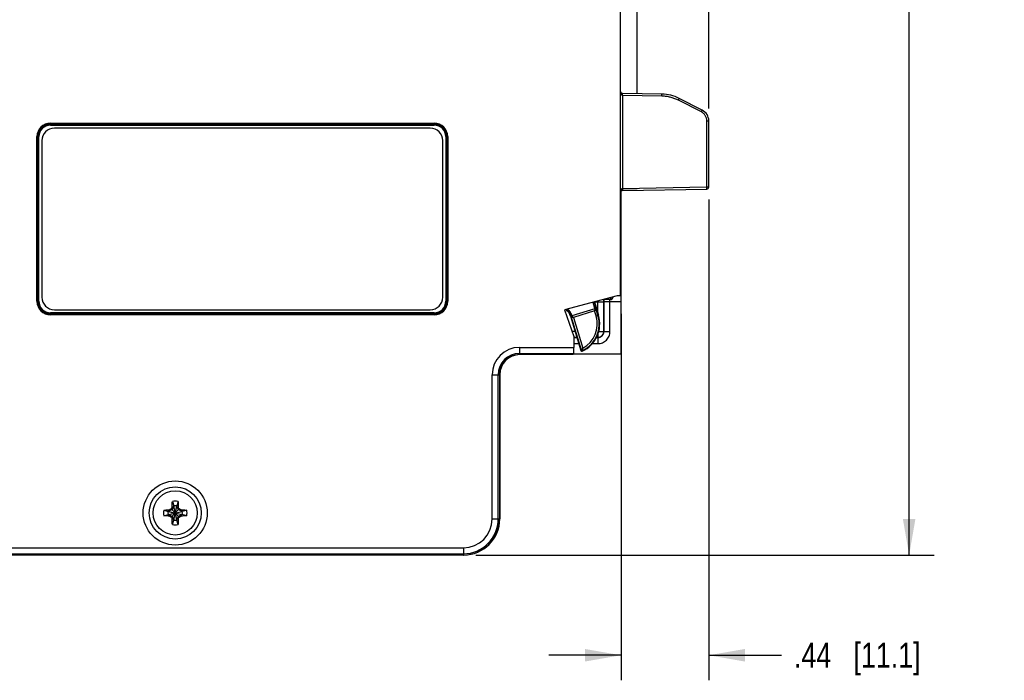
# Model space of a CAD drawing. Header units: inches. Extents: x 0 to 22, y 0 to 17.
# Tile 33 of 42: x 12.1 to 17.1, y 6.4 to 9.7. Entities that reach past the tile are written whole.
import ezdxf

# ---------------------------------------------------------------- set-up
doc = ezdxf.new("R2010")
doc.units = ezdxf.units.IN
doc.header["$LTSCALE"] = 1.21
doc.header["$MEASUREMENT"] = 0
doc.layers.get('0').update_dxf_attribs({"linetype": 'CONTINUOUS'})
doc.layers.add('02___PRT_ALL_AXES', color=7, linetype='CONTINUOUS')
doc.layers.add('DIMENSIONS', color=7, linetype='CONTINUOUS')
doc.styles.get("Standard").update_dxf_attribs({"font": 'txt', "width": 0.8})
doc.dimstyles.new('DIMSTYLE_1', dxfattribs={"dimtxt": 0.125, "dimasz": 0.18, "dimexe": 0.125, "dimexo": 0.0625, "dimgap": 0.0625, "dimtad": 0, "dimtih": 1, "dimtoh": 1, "dimzin": 4, "dimdsep": 46, "dimtxsty": 'STANDARD', "dimblk": '_FILLED', "dimblk1": '_FILLED', "dimblk2": '_FILLED', "dimcen": 0.09, "dimadec": 0, "dimazin": 0, "dimtp": 0.001, "dimtm": 0.001, "dimtfac": 1, "dimtofl": 0, "dimtmove": 0, "dimatfit": 3, "dimldrblk": '_FILLED', "dimfxl": 1, "dimtolj": 1, "dimtzin": 4, "dimarcsym": 0})

# ---------------------------------------------------------------- blocks, each defined once
blk = doc.blocks.new('_FILLED')
at = {"color": 0, "linetype": 'BYBLOCK'}
blk.add_solid([(0, 0), (-1, 0.174), (-1, -0.174)], dxfattribs=at)
blk = doc.blocks.new('*D1')
at = {"layer": 'DIMENSIONS', "color": 2, "linetype": 'CONTINUOUS'}
for p, q in [((10.0509, 9.9796), (10.0509, 13.7922)), ((15.5876, 9.2451), (15.5876, 13.7922)), ((10.0509, 13.6672), (12.1442, 13.6672)), ((15.5876, 13.6672), (13.4942, 13.6672))]:
    blk.add_line(p, q, dxfattribs=at)
at = {"layer": 'DIMENSIONS', "color": 2, "linetype": 'CONTINUOUS', "xscale": 0.18, "yscale": 0.18, "zscale": 0.18, "rotation": 180}
blk.add_blockref('_FILLED', (10.0509, 13.6672), dxfattribs=at)
at = {"layer": 'DIMENSIONS', "color": 2, "linetype": 'CONTINUOUS', "xscale": 0.18, "yscale": 0.18, "zscale": 0.18}
blk.add_blockref('_FILLED', (15.5876, 13.6672), dxfattribs=at)
at = {"layer": 'DIMENSIONS', "color": 2, "linetype": 'CONTINUOUS', "insert": (12.8192, 13.7297), "char_height": 0.125, "width": 1.225, "attachment_point": 2, "line_spacing_factor": 0.9}
blk.add_mtext('5.54{\\Ftxt.shx;\\W1.000000;\\H0.125000; }[140.6]', dxfattribs=at)
blk = doc.blocks.new('*D2')
at = {"layer": 'DIMENSIONS', "color": 2, "linetype": 'CONTINUOUS'}
for p, q in [((14.8101, 13.033), (16.7126, 13.033)), ((16.5876, 13.033), (16.5876, 10.1496)), ((16.5876, 7.0163), (16.5876, 9.8996)), ((14.4251, 7.0163), (16.7126, 7.0163))]:
    blk.add_line(p, q, dxfattribs=at)
at = {"layer": 'DIMENSIONS', "color": 2, "linetype": 'CONTINUOUS', "xscale": 0.18, "yscale": 0.18, "zscale": 0.18}
for p, rotation in [((16.5876, 13.033), 90), ((16.5876, 7.0163), 270)]:
    blk.add_blockref('_FILLED', p, dxfattribs=dict(at, rotation=rotation))
at = {"layer": 'DIMENSIONS', "color": 2, "linetype": 'CONTINUOUS', "insert": (16.5876, 10.0871), "char_height": 0.125, "width": 1.225, "attachment_point": 2, "line_spacing_factor": 0.9}
blk.add_mtext('6.02{\\Ftxt.shx;\\W1.000000;\\H0.125000; }[152.8]', dxfattribs=at)
blk = doc.blocks.new('*D3')
at = {"layer": 'DIMENSIONS', "color": 2, "linetype": 'CONTINUOUS'}
for p, q in [((15.5876, 8.7901), (15.5876, 6.3911)), ((15.1496, 8.2195), (15.1496, 6.3911)), ((15.1496, 6.5161), (14.7896, 6.5161)), ((15.5876, 6.5161), (15.9503, 6.5161))]:
    blk.add_line(p, q, dxfattribs=at)
at = {"layer": 'DIMENSIONS', "color": 2, "linetype": 'CONTINUOUS', "xscale": 0.18, "yscale": 0.18, "zscale": 0.18}
blk.add_blockref('_FILLED', (15.1496, 6.5161), dxfattribs=at)
at = {"layer": 'DIMENSIONS', "color": 2, "linetype": 'CONTINUOUS', "xscale": 0.18, "yscale": 0.18, "zscale": 0.18, "rotation": 180}
blk.add_blockref('_FILLED', (15.5876, 6.5161), dxfattribs=at)
at = {"layer": 'DIMENSIONS', "color": 2, "linetype": 'CONTINUOUS', "insert": (16.0128, 6.5786), "char_height": 0.125, "width": 1.025, "attachment_point": 1, "line_spacing_factor": 0.9}
blk.add_mtext('.44{\\Ftxt.shx;\\W1.000000;\\H0.125000; }[11.1]', dxfattribs=at)

msp = doc.modelspace()

# ---------------------------------------------------------------- linework, layer by layer
at = {"color": 7, "linetype": 'CONTINUOUS'}
for p, q in [((15.1476, 8.3095), (15.1476, 13.0289)), ((15.2296, 9.3183), (15.2296, 11.7786)), ((15.3531, 9.3161), (15.1574, 9.3195)), ((15.1575, 9.3095), (15.1574, 9.3195)), ((15.353, 9.3061), (15.1575, 9.3095)), ((15.1575, 9.3095), (15.1575, 8.8453)), ((15.353, 9.3061), (15.3531, 9.3161)), ((15.4359, 9.2854), (15.4404, 9.2944)), ((15.5548, 9.236), (15.4404, 9.2944)), ((15.5504, 9.2271), (15.4359, 9.2854)), ((15.5504, 9.2271), (15.5548, 9.236)), ((12.3016, 9.1711), (14.2176, 9.1711)), ((12.3016, 9.1611), (12.3016, 9.1711)), ((12.3016, 9.1661), (14.2176, 9.1661)), ((12.3016, 9.1611), (14.2176, 9.1611)), ((14.2176, 9.1611), (14.2176, 9.1711)), ((15.5777, 9.1826), (15.5876, 9.1826)), ((15.5777, 8.8526), (15.5777, 9.1826)), ((15.5876, 8.8526), (15.5876, 9.1826)), ((12.2346, 9.1041), (12.2446, 9.1041)), ((12.2346, 8.2821), (12.2346, 9.1041)), ((12.2396, 8.2821), (12.2396, 9.1041)), ((12.2446, 8.2821), (12.2446, 9.1041)), ((14.2745, 9.1041), (14.2845, 9.1041)), ((14.2745, 9.1041), (14.2745, 8.2821)), ((14.2795, 9.1041), (14.2795, 8.2821)), ((14.2845, 9.1041), (14.2845, 8.2821)), ((15.1575, 8.8453), (15.5777, 8.8526)), ((15.5777, 8.8526), (15.5876, 8.8526)), ((15.5778, 8.8426), (15.5777, 8.8526)), ((15.1496, 8.0207), (15.1496, 8.8313)), ((15.2296, 8.8349), (15.1548, 8.8349)), ((15.1575, 8.8453), (15.1574, 8.8353)), ((15.1574, 8.8353), (15.5778, 8.8426)), ((15.2296, 8.8366), (15.2296, 8.8349)), ((15.1476, 8.7811), (15.1496, 8.7811)), ((15.1476, 8.7711), (15.1496, 8.7711)), ((15.1476, 8.7656), (15.1496, 8.7656)), ((15.1476, 8.7556), (15.1496, 8.7556)), ((15.1303, 8.3095), (14.8668, 8.2389)), ((15.1476, 8.3095), (15.1303, 8.3095)), ((15.1496, 8.3158), (15.1476, 8.3158)), ((15.1476, 8.312), (15.1496, 8.312)), ((12.2346, 8.2821), (12.2446, 8.2821)), ((14.2745, 8.2821), (14.2845, 8.2821)), ((15.0164, 8.279), (15.0367, 8.2128)), ((15.0211, 8.2802), (15.0637, 8.2802)), ((15.0337, 8.2226), (15.0337, 8.2836)), ((15.0985, 8.2914), (15.063, 8.2914)), ((15.0645, 8.281), (15.0637, 8.2802)), ((15.0637, 8.2802), (15.0637, 8.132)), ((15.0645, 8.281), (15.0945, 8.281)), ((15.0645, 8.1312), (15.0645, 8.281)), ((15.0659, 8.2922), (15.0978, 8.2922)), ((15.0945, 8.282), (15.1496, 8.282)), ((15.0945, 8.1312), (15.0945, 8.281)), ((15.0978, 8.3008), (15.0978, 8.2922)), ((15.0978, 8.2922), (15.0985, 8.2914)), ((15.1078, 8.3022), (15.1078, 8.3035)), ((15.1078, 8.3022), (15.1086, 8.3014)), ((15.1086, 8.3037), (15.1086, 8.3014)), ((14.2176, 8.2252), (12.3016, 8.2252)), ((12.3016, 8.2252), (12.3016, 8.2152)), ((14.2176, 8.2202), (12.3016, 8.2202)), ((14.2176, 8.2152), (12.3016, 8.2152)), ((14.2176, 8.2152), (14.2176, 8.2252)), ((14.8668, 8.2389), (14.9142, 8.1073)), ((14.899, 8.2083), (14.897, 8.2077)), ((14.897, 8.2077), (14.9496, 8.036)), ((14.899, 8.2083), (14.9007, 8.2039)), ((14.9025, 8.2141), (14.904, 8.2101)), ((15.019, 8.2452), (14.9041, 8.2101)), ((14.9117, 8.202), (14.9041, 8.2101)), ((15.0172, 8.2343), (14.9117, 8.202)), ((15.019, 8.2452), (15.0172, 8.2343)), ((15.0172, 8.2343), (15.0252, 8.2419)), ((15.0249, 8.2092), (15.0172, 8.2343)), ((15.0249, 8.2092), (15.0367, 8.2128)), ((15.0344, 8.2121), (15.0253, 8.242)), ((14.9007, 8.2039), (14.951, 8.0393)), ((14.9007, 8.2039), (14.9117, 8.202)), ((14.9117, 8.202), (14.9588, 8.0479)), ((14.9202, 8.132), (14.9053, 8.132)), ((15.0337, 8.1164), (15.0337, 8.102)), ((15.0386, 8.132), (15.0637, 8.132)), ((15.0645, 8.1312), (15.0637, 8.132)), ((15.0645, 8.1312), (15.0945, 8.1312)), ((14.9142, 8.1073), (14.9142, 8.0522)), ((14.9294, 8.102), (14.9142, 8.102)), ((14.9142, 8.1012), (14.9296, 8.1012)), ((14.9142, 8.0713), (14.9388, 8.0713)), ((15.0071, 8.0713), (15.0345, 8.0713)), ((15.027, 8.1012), (15.0345, 8.1012)), ((15.0337, 8.102), (15.0274, 8.102)), ((15.0345, 8.1012), (15.0337, 8.102)), ((15.0345, 8.1012), (15.0345, 8.0713)), ((14.6426, 8.0522), (14.9142, 8.0522)), ((14.6426, 8.0522), (14.6426, 8.0163)), ((14.6426, 8.0222), (14.9137, 8.0222)), ((14.6998, 8.0163), (14.6426, 8.0163)), ((14.6976, 8.0163), (14.6981, 8.0168)), ((14.9083, 8.0168), (14.6981, 8.0168)), ((14.7003, 8.0168), (14.6998, 8.0163)), ((14.9083, 8.0168), (14.9137, 8.0222)), ((14.9122, 8.0207), (15.1496, 8.0207)), ((14.9588, 8.0479), (14.951, 8.0393)), ((14.958, 8.0362), (14.9588, 8.0479)), ((14.5065, 7.9161), (14.5424, 7.9161)), ((14.5065, 7.1961), (14.5065, 7.9161)), ((14.5365, 7.1961), (14.5365, 7.9161)), ((14.5424, 7.9161), (14.5424, 7.1961)), ((14.5444, 7.9161), (14.5444, 7.1961)), ((12.9103, 7.2836), (12.9173, 7.2615)), ((12.9388, 7.2836), (12.9319, 7.2615)), ((12.8672, 7.2404), (12.8892, 7.2334)), ((12.8892, 7.2188), (12.96, 7.2334)), ((12.8921, 7.2334), (12.8892, 7.2334)), ((12.8892, 7.2334), (12.96, 7.2188)), ((12.9081, 7.2426), (12.8921, 7.2334)), ((12.8956, 7.2414), (12.8921, 7.2334)), ((12.8921, 7.2188), (12.9571, 7.2334)), ((12.8921, 7.2334), (12.9571, 7.2188)), ((12.9015, 7.2449), (12.9043, 7.2465)), ((12.9043, 7.2465), (12.9058, 7.2492)), ((12.9043, 7.2465), (12.9449, 7.2058)), ((12.9043, 7.2058), (12.9449, 7.2465)), ((12.9173, 7.2586), (12.9081, 7.2426)), ((12.9093, 7.2551), (12.9173, 7.2586)), ((12.9319, 7.1907), (12.9173, 7.2615)), ((12.9173, 7.2615), (12.9173, 7.2586)), ((12.9173, 7.1907), (12.9319, 7.2615)), ((12.9319, 7.1936), (12.9173, 7.2586)), ((12.9173, 7.1936), (12.9319, 7.2586)), ((12.9319, 7.2586), (12.9319, 7.2615)), ((12.9319, 7.2586), (12.9399, 7.2551)), ((12.9411, 7.2426), (12.9319, 7.2586)), ((12.9571, 7.2334), (12.9411, 7.2426)), ((12.9433, 7.2492), (12.9449, 7.2465)), ((12.9449, 7.2465), (12.9477, 7.2449)), ((12.9536, 7.2414), (12.9571, 7.2334)), ((12.96, 7.2334), (12.9571, 7.2334)), ((12.982, 7.2404), (12.96, 7.2334)), ((12.8672, 7.2119), (12.8892, 7.2188)), ((12.8892, 7.2188), (12.8921, 7.2188)), ((12.8921, 7.2188), (12.9081, 7.2096)), ((12.8956, 7.2108), (12.8921, 7.2188)), ((12.9043, 7.2058), (12.9015, 7.2074)), ((12.9058, 7.2031), (12.9043, 7.2058)), ((12.9081, 7.2096), (12.9173, 7.1936)), ((12.9173, 7.1936), (12.9093, 7.1971)), ((12.9103, 7.1687), (12.9173, 7.1907)), ((12.9173, 7.1936), (12.9173, 7.1907)), ((12.9319, 7.1936), (12.9411, 7.2096)), ((12.9399, 7.1971), (12.9319, 7.1936)), ((12.9319, 7.1907), (12.9319, 7.1936)), ((12.9388, 7.1687), (12.9319, 7.1907)), ((12.9411, 7.2096), (12.9571, 7.2188)), ((12.9449, 7.2058), (12.9433, 7.2031)), ((12.9477, 7.2074), (12.9449, 7.2058)), ((12.9571, 7.2188), (12.9536, 7.2108)), ((12.9571, 7.2188), (12.96, 7.2188)), ((12.982, 7.2119), (12.96, 7.2188)), ((14.5065, 7.1961), (14.5424, 7.1961)), ((11.9932, 7.0522), (14.3626, 7.0522)), ((14.3626, 7.0522), (14.3626, 7.0163)), ((14.3626, 7.0163), (11.9895, 7.0163)), ((11.9901, 7.0222), (14.3626, 7.0222))]:
    msp.add_line(p, q, dxfattribs=at)
for radius in [0.16, 0.13, 0.1102]:
    msp.add_circle((12.9246, 7.2261), radius, dxfattribs=at)
for centre, radius, start, end in [((15.1576, 9.3295), 0.01, 180, 269), ((15.3496, 9.1162), 0.2, 63, 89), ((15.3496, 9.1159), 0.1903, 63.0084, 65.9012), ((15.5276, 9.1826), 0.06, 0, 62.9856), ((12.3016, 9.1041), 0.067, 90, 180), ((12.3016, 9.1041), 0.062, 90, 180), ((12.3016, 9.1041), 0.057, 90, 180), ((14.2176, 9.1041), 0.067, 0, 90), ((14.2176, 9.1041), 0.062, 0, 90), ((14.2176, 9.1041), 0.057, 0, 90), ((15.5776, 8.8526), 0.01, 271, 360), ((15.1576, 8.8253), 0.01, 91, 180), ((12.3016, 8.2821), 0.067, 180, 270), ((12.3016, 8.2821), 0.062, 180, 270), ((12.3016, 8.2821), 0.057, 180, 270), ((14.2176, 8.2821), 0.067, 270, 360), ((14.2176, 8.2821), 0.062, 270, 360), ((14.2176, 8.2821), 0.057, 270, 360), ((15.0336, 8.2802), 0.03, 0.0309, 21.2564), ((15.0346, 8.281), 0.0598, 359.9984, 0.9841), ((15.0978, 8.3022), 0.01, 269.9646, 359.9234), ((15.0985, 8.3014), 0.01, 269.9933, 281.9737), ((15.0986, 8.3014), 0.01, 281.9731, 347.9393), ((15.0986, 8.3014), 0.01, 347.9228, 359.9213), ((14.8253, 8.1858), 0.075, 17, 47), ((14.8932, 8.1689), 0.15, 294.9278, 17), ((14.8932, 8.1689), 0.1476, 296.0182, 17), ((14.8932, 8.1689), 0.1376, 298.4646, 17), ((15.0337, 8.132), 0.03, 270.0209, 359.9787), ((14.6426, 7.9161), 0.1361, 90, 180), ((14.6426, 7.9161), 0.1061, 90, 180), ((14.6426, 7.9161), 0.1002, 90, 180), ((14.6446, 7.9161), 0.1002, 90, 180), ((14.602, 8.191), 0.3805, 335.9633, 336.5074), ((14.9543, 8.0374), 0.005, 196.9946, 294.9332), ((14.9558, 8.0407), 0.005, 197.0264, 295.993), ((14.5944, 8.2017), 0.3995, 335.0042, 335.5329), ((12.9246, 7.2261), 0.0592, 76.0695, 103.9305), ((12.9246, 7.2261), 0.0592, 166.0695, 193.9305), ((12.9246, 7.2261), 0.0361, 168.3738, 191.6262), ((13.9571, 5.4319), 2.0979, 120.2091, 120.3969), ((12.9246, 7.2261), 0.0297, 129.0984, 140.9016), ((14.7917, 6.1511), 2.1823, 149.6067, 149.7872), ((12.9246, 7.2261), 0.0361, 78.3738, 101.6262), ((11.1304, 6.1936), 2.0979, 30.2091, 30.3969), ((12.9246, 7.2261), 0.0297, 39.0984, 50.9016), ((11.8495, 5.359), 2.1823, 59.6067, 59.7872), ((12.9246, 7.2261), 0.0361, 348.3738, 11.6262), ((12.9246, 7.2261), 0.0592, 346.0695, 13.9305), ((13.9997, 9.0932), 2.1823, 239.6067, 239.7872), ((12.9246, 7.2261), 0.0297, 219.0984, 230.9016), ((14.7188, 8.2586), 2.0979, 210.2091, 210.3969), ((12.9246, 7.2261), 0.0361, 258.3738, 281.6262), ((11.0575, 8.3012), 2.1823, 329.6067, 329.7872), ((12.9246, 7.2261), 0.0297, 309.0984, 320.9016), ((11.8921, 9.0203), 2.0979, 300.2091, 300.3969), ((14.3626, 7.1961), 0.1798, 270, 360), ((14.3626, 7.1961), 0.1739, 270, 360), ((14.3626, 7.1961), 0.1439, 270, 360), ((14.3646, 7.1961), 0.1798, 270, 360), ((12.9246, 7.2261), 0.0592, 256.0695, 283.9305)]:
    msp.add_arc(centre, radius, start, end, dxfattribs=at)
msp.add_ellipse((14.9137, 8.0522), major_axis=(0, 0.03), ratio=0.017455, start_param=-3.124139, end_param=-1.570796, dxfattribs=at)
for points, knots in [([(15.1501, 9.3163), (15.1496, 9.3174), (15.1489, 9.3195), (15.1479, 9.3239), (15.1476, 9.3273), (15.1476, 9.3295)], [0, 0, 0, 0, 0.251799, 0.502032, 1, 1, 1, 1]), ([(15.1575, 9.3095), (15.157, 9.3095), (15.1561, 9.3097), (15.1548, 9.3103), (15.1537, 9.311), (15.1525, 9.3123), (15.1512, 9.314), (15.1504, 9.3156), (15.1501, 9.3163)], [0, 0, 0, 0, 0.131785, 0.261455, 0.388543, 0.513459, 0.758512, 1, 1, 1, 1]), ([(15.4273, 9.2896), (15.4214, 9.2922), (15.4095, 9.2968), (15.391, 9.3019), (15.3721, 9.3051), (15.3594, 9.306), (15.353, 9.3061)], [0, 0, 0, 0, 0.250043, 0.500025, 0.750052, 1, 1, 1, 1]), ([(15.5777, 9.1826), (15.5777, 9.1872), (15.5764, 9.1963), (15.5708, 9.209), (15.5621, 9.2198), (15.5544, 9.2251), (15.5504, 9.2271)], [0, 0, 0, 0, 0.250003, 0.500001, 0.75, 1, 1, 1, 1]), ([(15.1476, 8.8253), (15.1476, 8.8263), (15.1477, 8.8282), (15.148, 8.8312), (15.1486, 8.8341), (15.1494, 8.8369), (15.1505, 8.8397), (15.1519, 8.8418), (15.1532, 8.8434), (15.1544, 8.8444), (15.1559, 8.8451), (15.157, 8.8453), (15.1575, 8.8453)], [0, 0, 0, 0, 0.121767, 0.243667, 0.365864, 0.488589, 0.612223, 0.737473, 0.801248, 0.866134, 0.932435, 1, 1, 1, 1]), ([(15.019, 8.2453), (15.019, 8.2454), (15.019, 8.2455), (15.0189, 8.2459), (15.0188, 8.2466), (15.0186, 8.2475), (15.0182, 8.2487), (15.0179, 8.2502), (15.0174, 8.2518), (15.0169, 8.2537), (15.0161, 8.2565), (15.015, 8.2605), (15.0134, 8.2657), (15.0118, 8.2713), (15.0106, 8.2752), (15.01, 8.2773)], [0, 0, 0, 0, 0.006371, 0.014685, 0.03709, 0.067092, 0.104493, 0.149059, 0.200504, 0.258486, 0.322633, 0.467682, 0.631862, 0.810854, 1, 1, 1, 1]), ([(15.0253, 8.242), (15.0253, 8.2421), (15.0252, 8.2423), (15.0251, 8.2427), (15.025, 8.2435), (15.0247, 8.2446), (15.0243, 8.2459), (15.0239, 8.2476), (15.0234, 8.2495), (15.0228, 8.2516), (15.0218, 8.2549), (15.0205, 8.2594), (15.0188, 8.2653), (15.0169, 8.2718), (15.0155, 8.2763), (15.0148, 8.2785)], [0, 0, 0, 0, 0.006329, 0.014615, 0.037005, 0.067034, 0.104498, 0.149152, 0.200699, 0.258795, 0.323055, 0.468294, 0.632531, 0.811347, 1, 1, 1, 1]), ([(15.0627, 8.2914), (15.063, 8.2906), (15.0636, 8.2886), (15.0643, 8.2851), (15.0645, 8.2824), (15.0645, 8.281)], [0, 0, 0, 0, 0.229932, 0.604133, 1, 1, 1, 1]), ([(15.0645, 8.281), (15.0645, 8.281), (15.0646, 8.281), (15.0647, 8.2811), (15.0649, 8.2811), (15.0652, 8.2811), (15.0655, 8.2812), (15.0661, 8.2812), (15.067, 8.2813), (15.0683, 8.2813), (15.0698, 8.2814), (15.0715, 8.2815), (15.0735, 8.2815), (15.0757, 8.2816), (15.0789, 8.2817), (15.0832, 8.2818), (15.0887, 8.2819), (15.0925, 8.282), (15.0945, 8.282)], [0, 0, 0, 0, 0.002283, 0.006791, 0.01359, 0.02268, 0.034046, 0.047668, 0.081591, 0.124215, 0.175072, 0.233635, 0.299378, 0.37174, 0.450028, 0.62149, 0.807509, 1, 1, 1, 1]), ([(15.0944, 8.2821), (15.0944, 8.2838), (15.0937, 8.2871), (15.0921, 8.2901), (15.0912, 8.2914)], [0, 0, 0, 0, 0.504576, 1, 1, 1, 1]), ([(14.8783, 8.2413), (14.879, 8.2406), (14.8804, 8.2391), (14.8825, 8.2369), (14.8845, 8.2346), (14.8863, 8.2323), (14.8881, 8.23), (14.8902, 8.2269), (14.8925, 8.2231), (14.8948, 8.2188), (14.8966, 8.2148), (14.898, 8.2114), (14.8987, 8.2093), (14.899, 8.2083)], [0, 0, 0, 0, 0.077638, 0.15506, 0.23185, 0.307599, 0.381904, 0.454351, 0.592032, 0.717567, 0.828507, 0.923099, 1, 1, 1, 1]), ([(14.8834, 8.2433), (14.8848, 8.2421), (14.8867, 8.2402), (14.8891, 8.2376), (14.8908, 8.2356), (14.8923, 8.2335), (14.8943, 8.2308), (14.8964, 8.2275), (14.8985, 8.2236), (14.9002, 8.22), (14.9015, 8.2169), (14.9022, 8.2149), (14.9025, 8.2141)], [0, 0, 0, 0, 0.153063, 0.228726, 0.303386, 0.376714, 0.448374, 0.585214, 0.711091, 0.823491, 0.920388, 1, 1, 1, 1]), ([(14.9025, 8.2141), (14.9022, 8.214), (14.9016, 8.2137), (14.9008, 8.2132), (14.9001, 8.2125), (14.8995, 8.2118), (14.8991, 8.211), (14.8989, 8.2101), (14.8989, 8.2092), (14.899, 8.2086), (14.899, 8.2083)], [0, 0, 0, 0, 0.131583, 0.262804, 0.392037, 0.518654, 0.642445, 0.763619, 0.882708, 1, 1, 1, 1]), ([(14.904, 8.2101), (14.9034, 8.2099), (14.9022, 8.2093), (14.901, 8.2078), (14.9004, 8.2059), (14.9005, 8.2045), (14.9007, 8.2039)], [0, 0, 0, 0, 0.250609, 0.500953, 0.750739, 1, 1, 1, 1]), ([(14.9041, 8.2101), (14.9034, 8.2099), (14.9023, 8.2093), (14.901, 8.2077), (14.9004, 8.2058), (14.9006, 8.2045), (14.9007, 8.2039)], [0, 0, 0, 0, 0.249668, 0.5, 0.750332, 1, 1, 1, 1]), ([(14.904, 8.2101), (14.904, 8.2101), (14.904, 8.2101), (14.904, 8.2101), (14.9041, 8.2101)], [0, 0, 0, 0, 0.225621, 1, 1, 1, 1]), ([(15.019, 8.2452), (15.0196, 8.2454), (15.021, 8.2455), (15.0229, 8.245), (15.0244, 8.2437), (15.025, 8.2426), (15.0252, 8.2419)], [0, 0, 0, 0, 0.249668, 0.5, 0.750332, 1, 1, 1, 1]), ([(15.019, 8.2453), (15.0197, 8.2455), (15.021, 8.2456), (15.0229, 8.245), (15.0245, 8.2438), (15.0251, 8.2426), (15.0253, 8.242)], [0, 0, 0, 0, 0.250609, 0.500953, 0.750739, 1, 1, 1, 1]), ([(15.019, 8.2452), (15.019, 8.2452), (15.019, 8.2453), (15.019, 8.2453), (15.019, 8.2453)], [0, 0, 0, 0, 0.2839, 1, 1, 1, 1]), ([(15.0252, 8.2419), (15.0253, 8.2419), (15.0253, 8.242), (15.0253, 8.242), (15.0253, 8.242)], [0, 0, 0, 0, 0.588176, 1, 1, 1, 1]), ([(14.9007, 8.2039), (14.9007, 8.2039), (14.9007, 8.2039), (14.9007, 8.2039), (14.9007, 8.2039)], [0, 0, 0, 0, 0.411824, 1, 1, 1, 1]), ([(15.0345, 8.0713), (15.0384, 8.0713), (15.0462, 8.072), (15.0576, 8.0755), (15.068, 8.081), (15.0772, 8.0886), (15.0847, 8.0977), (15.0903, 8.1081), (15.0937, 8.1195), (15.0945, 8.1273), (15.0945, 8.1312)], [0, 0, 0, 0, 0.124899, 0.250026, 0.375009, 0.500002, 0.624994, 0.749974, 0.875101, 1, 1, 1, 1]), ([(15.0345, 8.1012), (15.0364, 8.1012), (15.0404, 8.1016), (15.046, 8.1033), (15.0512, 8.1061), (15.0558, 8.1099), (15.0596, 8.1145), (15.0624, 8.1197), (15.0641, 8.1254), (15.0645, 8.1293), (15.0645, 8.1312)], [0, 0, 0, 0, 0.124892, 0.250017, 0.375002, 0.5, 0.624998, 0.749981, 0.875107, 1, 1, 1, 1]), ([(12.9093, 7.2551), (12.9094, 7.2576), (12.9096, 7.2671), (12.9099, 7.2765), (12.9103, 7.2836)], [0, 0, 0, 0, 0.257991, 1, 1, 1, 1]), ([(12.9388, 7.2836), (12.939, 7.2813), (12.9395, 7.2718), (12.9397, 7.2623), (12.9399, 7.2551)], [0, 0, 0, 0, 0.24047, 1, 1, 1, 1]), ([(12.8672, 7.2404), (12.8694, 7.2405), (12.8789, 7.241), (12.8884, 7.2413), (12.8956, 7.2414)], [0, 0, 0, 0, 0.240475, 1, 1, 1, 1]), ([(12.9536, 7.2414), (12.956, 7.2414), (12.9655, 7.2412), (12.975, 7.2408), (12.982, 7.2404)], [0, 0, 0, 0, 0.257991, 1, 1, 1, 1]), ([(12.8956, 7.2108), (12.8931, 7.2109), (12.8837, 7.2111), (12.8742, 7.2115), (12.8672, 7.2119)], [0, 0, 0, 0, 0.257991, 1, 1, 1, 1]), ([(12.9103, 7.1687), (12.9102, 7.171), (12.9097, 7.1804), (12.9094, 7.1899), (12.9093, 7.1971)], [0, 0, 0, 0, 0.24047, 1, 1, 1, 1]), ([(12.9399, 7.1971), (12.9398, 7.1947), (12.9396, 7.1852), (12.9392, 7.1757), (12.9388, 7.1687)], [0, 0, 0, 0, 0.257991, 1, 1, 1, 1]), ([(12.982, 7.2119), (12.9797, 7.2118), (12.9703, 7.2113), (12.9608, 7.211), (12.9536, 7.2108)], [0, 0, 0, 0, 0.24047, 1, 1, 1, 1])]:
    msp.add_open_spline(points, degree=3, knots=knots, dxfattribs=at)
at = {"layer": '02___PRT_ALL_AXES', "color": 7, "linetype": 'CONTINUOUS'}
for p, q in [((14.1976, 9.1461), (12.3216, 9.1461)), ((12.2596, 9.0841), (12.2596, 8.3021)), ((14.2596, 8.3021), (14.2596, 9.0841)), ((12.3216, 8.2401), (14.1976, 8.2401))]:
    msp.add_line(p, q, dxfattribs=at)
for centre, start, end in [((12.3216, 9.0841), 90, 180), ((14.1976, 9.0841), 0, 90), ((12.3216, 8.3021), 180, 270), ((14.1976, 8.3021), 270, 360)]:
    msp.add_arc(centre, 0.062, start, end, dxfattribs=at)

# ---------------------------------------------------------------- dimensions: what is measured, and where the dimension line sits
at = {"layer": 'DIMENSIONS', "color": 2, "linetype": 'CONTINUOUS'}
for base, p1, p2, angle, picture, middle in [((10.0509, 13.6672), (15.5876, 9.1826), (10.0509, 9.9171), 180, '*D1', (12.8192, 13.6672)), ((16.5876, 13.033), (14.3626, 7.0163), (14.7476, 13.033), 90, '*D2', (16.5876, 10.0246))]:
    dim = msp.add_linear_dim(base=base, p1=p1, p2=p2, angle=angle, dimstyle='DIMSTYLE_1', dxfattribs=at)
    dim.commit()
    dim.dimension.update_dxf_attribs({"geometry": picture, "text_midpoint": middle, "dimtype": 160})
dim = msp.add_linear_dim(base=(15.5876, 6.5161), p1=(15.1496, 8.282), p2=(15.5876, 8.8526), dimstyle='DIMSTYLE_1', dxfattribs=at)
dim.commit()
dim.dimension.update_dxf_attribs({"geometry": '*D3', "text_midpoint": (16.5253, 6.5161), "dimtype": 160})

doc.saveas('drawing.dxf')
